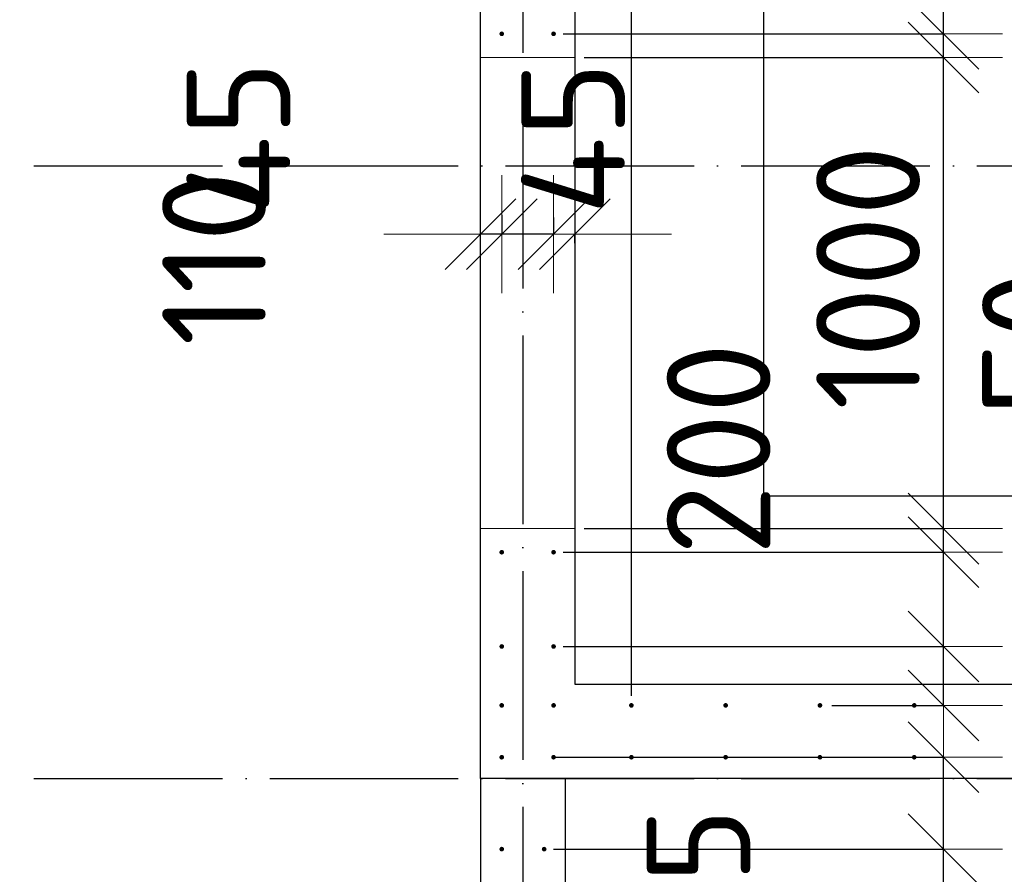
# Model space of a CAD drawing. Header units: millimetres. Extents: x 123094 to 184385, y 26948 to 48500.
# Tile 41 of 108: x 138672 to 140761, y 43697 to 45510. Entities that reach past the tile are written whole.
import ezdxf

# ---------------------------------------------------------------- set-up
doc = ezdxf.new("R2010")
doc.units = ezdxf.units.MM
doc.header["$PDMODE"] = 65
for name, pattern in [('______11', [500, 400, -50, 0, -50]), ('______2', [270, 200, -70]), ('______5', [1100, 800, -100, 100, -100])]:
    doc.linetypes.add(name, pattern=pattern)
for name, color, linetype, lineweight in [('Арм.стержн. Выпуски', 180, 'Continuous', 35), ('Размерная линия_ общее', 7, 'Continuous', 13), ('Стена_ общее', 7, 'Continuous', 35), ('Фундамент_ общее', 7, 'Continuous', 35)]:
    doc.layers.add(name, color=color, linetype=linetype, lineweight=lineweight)
doc.layers.add('Осевая линия_ общее', color=7, linetype='______5', lineweight=13, true_color=0xa0a0a0)
doc.styles.add('ISOCPEUR', font='ISOCPEUR')
doc.dimstyles.new('DIMSTYLE_3', dxfattribs={"dimtxt": 220, "dimasz": 250, "dimexe": 0, "dimexo": 0, "dimgap": 110, "dimtad": 2, "dimdec": 0, "dimrnd": 5, "dimzin": 12, "dimdsep": 46, "dimtxsty": 'ISOCPEUR', "dimblk1": 'ALL_ML_STRICH', "dimblk2": 'ALL_ML_STRICH', "dimsah": 1, "dimcen": 0, "dimclrd": 7, "dimclre": 256, "dimclrt": 7, "dimadec": 0, "dimazin": 0, "dimtfac": 1, "dimtdec": 0, "dimtix": 1, "dimtmove": 2, "dimatfit": 3, "dimfxl": 0, "dimtzin": 0, "dimlwd": 0, "dimlwe": -3, "dimarcsym": 0})
doc.dimstyles.new('DIMSTYLE_5', dxfattribs={"dimtxt": 220, "dimasz": 250, "dimexe": 0, "dimexo": 0, "dimgap": 110, "dimtad": 2, "dimdec": 0, "dimrnd": 5, "dimzin": 12, "dimdsep": 46, "dimtxsty": 'ISOCPEUR', "dimblk1": 'ALL_ML_STRICH', "dimblk2": 'ALL_ML_STRICH', "dimsah": 1, "dimcen": 0, "dimclrd": 7, "dimclre": 256, "dimclrt": 7, "dimadec": 0, "dimazin": 0, "dimtfac": 1, "dimtdec": 0, "dimtix": 1, "dimtmove": 2, "dimatfit": 3, "dimfxl": 0, "dimtvp": 1.2, "dimtzin": 0, "dimlwd": 0, "dimlwe": -3, "dimarcsym": 0})
doc.dimstyles.new('DIMSTYLE_7', dxfattribs={"dimtxt": 220, "dimasz": 250, "dimexe": 0, "dimexo": 0, "dimgap": 110, "dimtad": 0, "dimdec": 0, "dimrnd": 5, "dimzin": 12, "dimdsep": 46, "dimtxsty": 'ISOCPEUR', "dimblk1": 'ALL_ML_STRICH', "dimblk2": 'ALL_ML_STRICH', "dimsah": 1, "dimcen": 0, "dimclrd": 7, "dimclre": 256, "dimclrt": 7, "dimadec": 0, "dimazin": 0, "dimtfac": 1, "dimtdec": 0, "dimtix": 1, "dimtmove": 2, "dimatfit": 3, "dimfxl": 0, "dimtvp": 1.2, "dimtzin": 0, "dimlwd": 0, "dimlwe": -3, "dimarcsym": 0})
doc.dimstyles.new('DIMSTYLE_9', dxfattribs={"dimtxt": 220, "dimasz": 250, "dimexe": 0, "dimexo": 0, "dimgap": 110, "dimtad": 2, "dimdec": 0, "dimrnd": 5, "dimzin": 12, "dimdsep": 46, "dimtxsty": 'ISOCPEUR', "dimblk1": 'ALL_ML_STRICH', "dimblk2": 'ALL_ML_STRICH', "dimsah": 1, "dimcen": 0, "dimsd1": 1, "dimsd2": 1, "dimclrd": 7, "dimclre": 256, "dimclrt": 7, "dimadec": 0, "dimazin": 0, "dimtfac": 1, "dimtdec": 0, "dimtix": 1, "dimtmove": 2, "dimatfit": 3, "dimfxl": 0, "dimtvp": 1.2, "dimtzin": 0, "dimlwd": 0, "dimlwe": -3, "dimarcsym": 0})

# ---------------------------------------------------------------- blocks, each defined once
blk = doc.blocks.new('ALL_ML_STRICH')
at = {"color": 0, "linetype": 'ByBlock', "lineweight": -2}
for p, q in [((0, -0.5), (0, 0.5)), ((-0.3, -0.3), (0.3, 0.3)), ((-1, 0), (0.5, 0))]:
    blk.add_line(p, q, dxfattribs=at)
blk = doc.blocks.new('*D65')
at = {"layer": 'DEFPOINTS', "color": 7, "linetype": 'Continuous', "lineweight": 13, "transparency": 33554687}
for p in [(139785, 43750), (139785, 43550), (140632.1, 43550)]:
    blk.add_point(p, dxfattribs=at)
at = {"layer": 'Размерная линия_ общее', "color": 253, "linetype": 'Continuous', "lineweight": -2, "true_color": 0xa0a0a0, "transparency": 33554687}
for p, q in [((139805, 43750), (140632.1, 43750)), ((139805, 43550), (140632.1, 43550))]:
    blk.add_line(p, q, dxfattribs=at)
at = {"layer": 'Размерная линия_ общее', "color": 7, "linetype": 'Continuous', "lineweight": -2, "transparency": 33554687}
blk.add_line((140632.1, 43550), (140632.1, 43750), dxfattribs=at)
at = {"layer": 'Размерная линия_ общее', "color": 7, "linetype": 'Continuous', "lineweight": 13, "transparency": 33554687, "xscale": 250, "yscale": 250, "zscale": 250}
for p, rotation in [((140632.1, 43750), 90), ((140632.1, 43550), 270)]:
    blk.add_blockref('ALL_ML_STRICH', p, dxfattribs=dict(at, rotation=rotation))
at = {"layer": 'Размерная линия_ общее', "color": 7, "linetype": 'Continuous', "lineweight": 13, "transparency": 33554687, "insert": (141301, 43137.9), "char_height": 220, "width": 660, "attachment_point": 5, "rotation": 90, "style": 'ISOCPEUR'}
blk.add_mtext('\\A1;{200}', dxfattribs=at)
blk = doc.blocks.new('*D66')
at = {"layer": 'DEFPOINTS', "color": 7, "linetype": 'Continuous', "lineweight": 13, "transparency": 33554687}
for p in [(139785, 43945), (139785, 43750), (140632.1, 43750)]:
    blk.add_point(p, dxfattribs=at)
at = {"layer": 'Размерная линия_ общее', "color": 253, "linetype": 'Continuous', "lineweight": -2, "true_color": 0xa0a0a0, "transparency": 33554687}
for p, q in [((139805, 43945), (140632.1, 43945)), ((139805, 43750), (140632.1, 43750))]:
    blk.add_line(p, q, dxfattribs=at)
at = {"layer": 'Размерная линия_ общее', "color": 7, "linetype": 'Continuous', "lineweight": -2, "transparency": 33554687}
blk.add_line((140632.1, 43750), (140632.1, 43945), dxfattribs=at)
at = {"layer": 'Размерная линия_ общее', "color": 7, "linetype": 'Continuous', "lineweight": 13, "transparency": 33554687, "xscale": 250, "yscale": 250, "zscale": 250}
for p, rotation in [((140632.1, 43945), 90), ((140632.1, 43750), 270)]:
    blk.add_blockref('ALL_ML_STRICH', p, dxfattribs=dict(at, rotation=rotation))
at = {"layer": 'Размерная линия_ общее', "color": 7, "linetype": 'Continuous', "lineweight": 13, "transparency": 33554687, "insert": (140112.3, 43621.8), "char_height": 220, "width": 660, "attachment_point": 5, "rotation": 90, "style": 'ISOCPEUR'}
blk.add_mtext('\\A1;{195}', dxfattribs=at)
blk = doc.blocks.new('*D167')
at = {"layer": 'DEFPOINTS', "color": 7, "linetype": 'Continuous', "lineweight": 13, "transparency": 33554687}
for p in [(139805, 45110.4), (139850, 45055), (139850, 45015.7)]:
    blk.add_point(p, dxfattribs=at)
at = {"layer": 'Размерная линия_ общее', "color": 253, "linetype": 'Continuous', "lineweight": -2, "true_color": 0xa0a0a0, "transparency": 33554687}
for p, q in [((139805, 45090.4), (139805, 45055)), ((139850, 45035.7), (139850, 45055))]:
    blk.add_line(p, q, dxfattribs=at)
at = {"layer": 'Размерная линия_ общее', "color": 7, "linetype": 'Continuous', "lineweight": -2, "transparency": 33554687}
for p, q in [((139805, 45055), (139805, 45055)), ((139850, 45055), (139850, 45055))]:
    blk.add_line(p, q, dxfattribs=at)
at = {"layer": 'Размерная линия_ общее', "color": 7, "linetype": 'Continuous', "lineweight": 13, "transparency": 33554687, "xscale": 250, "yscale": 250, "zscale": 250}
for p, rotation in [((139850, 45055), 360), ((139805, 45055), 180)]:
    blk.add_blockref('ALL_ML_STRICH', p, dxfattribs=dict(at, rotation=rotation))
at = {"layer": 'Размерная линия_ общее', "color": 7, "linetype": 'Continuous', "lineweight": 13, "transparency": 33554687, "insert": (139846.4, 45258.6), "char_height": 220, "width": 440, "attachment_point": 5, "rotation": 90, "style": 'ISOCPEUR'}
blk.add_mtext('\\A1;{45}', dxfattribs=at)
blk = doc.blocks.new('*D168')
at = {"layer": 'DEFPOINTS', "color": 7, "linetype": 'Continuous', "lineweight": 13, "transparency": 33554687}
for p in [(139695, 45115.4), (139805, 45110.4), (139805, 45055)]:
    blk.add_point(p, dxfattribs=at)
at = {"layer": 'Размерная линия_ общее', "color": 253, "linetype": 'Continuous', "lineweight": -2, "true_color": 0xa0a0a0, "transparency": 33554687}
for p, q in [((139695, 45095.4), (139695, 45055)), ((139805, 45090.4), (139805, 45055))]:
    blk.add_line(p, q, dxfattribs=at)
at = {"layer": 'Размерная линия_ общее', "color": 7, "linetype": 'Continuous', "lineweight": -2, "transparency": 33554687}
blk.add_line((139805, 45055), (139695, 45055), dxfattribs=at)
at = {"layer": 'Размерная линия_ общее', "color": 7, "linetype": 'Continuous', "lineweight": 13, "transparency": 33554687, "xscale": 250, "yscale": 250, "zscale": 250}
for p, rotation in [((139805, 45055), 360), ((139695, 45055), 180)]:
    blk.add_blockref('ALL_ML_STRICH', p, dxfattribs=dict(at, rotation=rotation))
at = {"layer": 'Размерная линия_ общее', "color": 7, "linetype": 'Continuous', "lineweight": 13, "transparency": 33554687, "insert": (139084.8, 45003.6), "char_height": 220, "width": 660, "attachment_point": 5, "rotation": 90, "style": 'ISOCPEUR'}
blk.add_mtext('\\A1;{110}', dxfattribs=at)
blk = doc.blocks.new('*D169')
at = {"layer": 'DEFPOINTS', "color": 7, "linetype": 'Continuous', "lineweight": 13, "transparency": 33554687}
for p in [(139695, 45115.4), (139695, 45055), (139650, 45026.5)]:
    blk.add_point(p, dxfattribs=at)
at = {"layer": 'Размерная линия_ общее', "color": 253, "linetype": 'Continuous', "lineweight": -2, "true_color": 0xa0a0a0, "transparency": 33554687}
for p, q in [((139695, 45095.4), (139695, 45055)), ((139650, 45046.5), (139650, 45055))]:
    blk.add_line(p, q, dxfattribs=at)
at = {"layer": 'Размерная линия_ общее', "color": 7, "linetype": 'Continuous', "lineweight": -2, "transparency": 33554687}
blk.add_line((139695, 45055), (139650, 45055), dxfattribs=at)
at = {"layer": 'Размерная линия_ общее', "color": 7, "linetype": 'Continuous', "lineweight": 13, "transparency": 33554687, "xscale": 250, "yscale": 250, "zscale": 250}
for p, rotation in [((139695, 45055), 360), ((139650, 45055), 180)]:
    blk.add_blockref('ALL_ML_STRICH', p, dxfattribs=dict(at, rotation=rotation))
at = {"layer": 'Размерная линия_ общее', "color": 7, "linetype": 'Continuous', "lineweight": 13, "transparency": 33554687, "insert": (139136.6, 45260.3), "char_height": 220, "width": 440, "attachment_point": 5, "rotation": 90, "style": 'ISOCPEUR'}
blk.add_mtext('\\A1;{45}', dxfattribs=at)
blk = doc.blocks.new('*D170')
at = {"layer": 'DEFPOINTS', "color": 7, "linetype": 'Continuous', "lineweight": 13, "transparency": 33554687}
for p in [(139805, 44180), (140375, 44055), (140632.1, 44055)]:
    blk.add_point(p, dxfattribs=at)
at = {"layer": 'Размерная линия_ общее', "color": 253, "linetype": 'Continuous', "lineweight": -2, "true_color": 0xa0a0a0, "transparency": 33554687}
for p, q in [((139825, 44180), (140632.1, 44180)), ((140395, 44055), (140632.1, 44055))]:
    blk.add_line(p, q, dxfattribs=at)
at = {"layer": 'Размерная линия_ общее', "color": 7, "linetype": 'Continuous', "lineweight": -2, "transparency": 33554687}
blk.add_line((140632.1, 44055), (140632.1, 44180), dxfattribs=at)
at = {"layer": 'Размерная линия_ общее', "color": 7, "linetype": 'Continuous', "lineweight": 13, "transparency": 33554687, "xscale": 250, "yscale": 250, "zscale": 250}
for p, rotation in [((140632.1, 44055), 270), ((140632.1, 44180), 90)]:
    blk.add_blockref('ALL_ML_STRICH', p, dxfattribs=dict(at, rotation=rotation))
at = {"layer": 'Размерная линия_ общее', "color": 7, "linetype": 'Continuous', "lineweight": 13, "transparency": 33554687, "insert": (141224.7, 44562.2), "char_height": 220, "width": 660, "attachment_point": 5, "rotation": 90, "style": 'ISOCPEUR'}
blk.add_mtext('\\A1;{125}', dxfattribs=at)
blk = doc.blocks.new('*D171')
at = {"layer": 'DEFPOINTS', "color": 7, "linetype": 'Continuous', "lineweight": 13, "transparency": 33554687}
for p in [(139805, 44380), (139805, 44180), (140632.1, 44180)]:
    blk.add_point(p, dxfattribs=at)
at = {"layer": 'Размерная линия_ общее', "color": 253, "linetype": 'Continuous', "lineweight": -2, "true_color": 0xa0a0a0, "transparency": 33554687}
for p, q in [((139825, 44380), (140632.1, 44380)), ((139825, 44180), (140632.1, 44180))]:
    blk.add_line(p, q, dxfattribs=at)
at = {"layer": 'Размерная линия_ общее', "color": 7, "linetype": 'Continuous', "lineweight": -2, "transparency": 33554687}
blk.add_line((140632.1, 44180), (140632.1, 44380), dxfattribs=at)
at = {"layer": 'Размерная линия_ общее', "color": 7, "linetype": 'Continuous', "lineweight": 13, "transparency": 33554687, "xscale": 250, "yscale": 250, "zscale": 250}
for p, rotation in [((140632.1, 44380), 90), ((140632.1, 44180), 270)]:
    blk.add_blockref('ALL_ML_STRICH', p, dxfattribs=dict(at, rotation=rotation))
at = {"layer": 'Размерная линия_ общее', "color": 7, "linetype": 'Continuous', "lineweight": 13, "transparency": 33554687, "insert": (140155, 44599.1), "char_height": 220, "width": 660, "attachment_point": 5, "rotation": 90, "style": 'ISOCPEUR'}
blk.add_mtext('\\A1;{200}', dxfattribs=at)
blk = doc.blocks.new('*D172')
at = {"layer": 'DEFPOINTS', "color": 7, "linetype": 'Continuous', "lineweight": 13, "transparency": 33554687}
for p in [(139850, 44430), (139805, 44380), (140632.1, 44380)]:
    blk.add_point(p, dxfattribs=at)
at = {"layer": 'Размерная линия_ общее', "color": 253, "linetype": 'Continuous', "lineweight": -2, "true_color": 0xa0a0a0, "transparency": 33554687}
for p, q in [((139870, 44430), (140632.1, 44430)), ((139825, 44380), (140632.1, 44380))]:
    blk.add_line(p, q, dxfattribs=at)
at = {"layer": 'Размерная линия_ общее', "color": 7, "linetype": 'Continuous', "lineweight": -2, "transparency": 33554687}
blk.add_line((140632.1, 44380), (140632.1, 44430), dxfattribs=at)
at = {"layer": 'Размерная линия_ общее', "color": 7, "linetype": 'Continuous', "lineweight": 13, "transparency": 33554687, "xscale": 250, "yscale": 250, "zscale": 250}
for p, rotation in [((140632.1, 44380), 270), ((140632.1, 44430), 90)]:
    blk.add_blockref('ALL_ML_STRICH', p, dxfattribs=dict(at, rotation=rotation))
at = {"layer": 'Размерная линия_ общее', "color": 7, "linetype": 'Continuous', "lineweight": 13, "transparency": 33554687, "insert": (140824, 44823.9), "char_height": 220, "width": 440, "attachment_point": 5, "rotation": 90, "style": 'ISOCPEUR'}
blk.add_mtext('\\A1;{50}', dxfattribs=at)
blk = doc.blocks.new('*D173')
at = {"layer": 'DEFPOINTS', "color": 7, "linetype": 'Continuous', "lineweight": 13, "transparency": 33554687}
for p in [(139850, 45430), (139850, 44430), (140632.1, 44430)]:
    blk.add_point(p, dxfattribs=at)
at = {"layer": 'Размерная линия_ общее', "color": 253, "linetype": 'Continuous', "lineweight": -2, "true_color": 0xa0a0a0, "transparency": 33554687}
for p, q in [((139870, 45430), (140632.1, 45430)), ((139870, 44430), (140632.1, 44430))]:
    blk.add_line(p, q, dxfattribs=at)
at = {"layer": 'Размерная линия_ общее', "color": 7, "linetype": 'Continuous', "lineweight": -2, "transparency": 33554687}
blk.add_line((140632.1, 44430), (140632.1, 45430), dxfattribs=at)
at = {"layer": 'Размерная линия_ общее', "color": 7, "linetype": 'Continuous', "lineweight": 13, "transparency": 33554687, "xscale": 250, "yscale": 250, "zscale": 250}
for p, rotation in [((140632.1, 45430), 90), ((140632.1, 44430), 270)]:
    blk.add_blockref('ALL_ML_STRICH', p, dxfattribs=dict(at, rotation=rotation))
at = {"layer": 'Размерная линия_ общее', "color": 7, "linetype": 'Continuous', "lineweight": 13, "transparency": 33554687, "insert": (140472.1, 44963), "char_height": 220, "width": 880, "attachment_point": 5, "rotation": 90, "style": 'ISOCPEUR'}
blk.add_mtext('\\A1;{1000}', dxfattribs=at)
blk = doc.blocks.new('*D174')
at = {"layer": 'DEFPOINTS', "color": 7, "linetype": 'Continuous', "lineweight": 13, "transparency": 33554687}
for p in [(139805, 45480), (139850, 45430), (140632.1, 45430)]:
    blk.add_point(p, dxfattribs=at)
at = {"layer": 'Размерная линия_ общее', "color": 253, "linetype": 'Continuous', "lineweight": -2, "true_color": 0xa0a0a0, "transparency": 33554687}
for p, q in [((139825, 45480), (140632.1, 45480)), ((139870, 45430), (140632.1, 45430))]:
    blk.add_line(p, q, dxfattribs=at)
at = {"layer": 'Размерная линия_ общее', "color": 7, "linetype": 'Continuous', "lineweight": -2, "transparency": 33554687}
blk.add_line((140632.1, 45430), (140632.1, 45480), dxfattribs=at)
at = {"layer": 'Размерная линия_ общее', "color": 7, "linetype": 'Continuous', "lineweight": 13, "transparency": 33554687, "xscale": 250, "yscale": 250, "zscale": 250}
for p, rotation in [((140632.1, 45430), 270), ((140632.1, 45480), 90)]:
    blk.add_blockref('ALL_ML_STRICH', p, dxfattribs=dict(at, rotation=rotation))
at = {"layer": 'Размерная линия_ общее', "color": 7, "linetype": 'Continuous', "lineweight": 13, "transparency": 33554687, "insert": (141072.1, 46159), "char_height": 220, "width": 440, "attachment_point": 5, "rotation": 90, "style": 'ISOCPEUR'}
blk.add_mtext('\\A1;{50}', dxfattribs=at)
blk = doc.blocks.new('*D175')
at = {"layer": 'DEFPOINTS', "color": 7, "linetype": 'Continuous', "lineweight": 13, "transparency": 33554687}
for p in [(139805, 45680), (139805, 45480), (140632.1, 45480)]:
    blk.add_point(p, dxfattribs=at)
at = {"layer": 'Размерная линия_ общее', "color": 253, "linetype": 'Continuous', "lineweight": -2, "true_color": 0xa0a0a0, "transparency": 33554687}
for p, q in [((139825, 45680), (140632.1, 45680)), ((139825, 45480), (140632.1, 45480))]:
    blk.add_line(p, q, dxfattribs=at)
at = {"layer": 'Размерная линия_ общее', "color": 7, "linetype": 'Continuous', "lineweight": -2, "transparency": 33554687}
blk.add_line((140632.1, 45480), (140632.1, 45680), dxfattribs=at)
at = {"layer": 'Размерная линия_ общее', "color": 7, "linetype": 'Continuous', "lineweight": 13, "transparency": 33554687, "xscale": 250, "yscale": 250, "zscale": 250}
for p, rotation in [((140632.1, 45680), 90), ((140632.1, 45480), 270)]:
    blk.add_blockref('ALL_ML_STRICH', p, dxfattribs=dict(at, rotation=rotation))
at = {"layer": 'Размерная линия_ общее', "color": 7, "linetype": 'Continuous', "lineweight": 13, "transparency": 33554687, "insert": (140135.3, 45940), "char_height": 220, "width": 660, "attachment_point": 5, "rotation": 90, "style": 'ISOCPEUR'}
blk.add_mtext('\\A1;{200}', dxfattribs=at)
blk = doc.blocks.new('*D327')
at = {"layer": 'DEFPOINTS', "color": 7, "linetype": 'Continuous', "lineweight": 13, "transparency": 33554687}
for p in [(139805, 46497.3), (139805, 45895), (139970, 44055)]:
    blk.add_point(p, dxfattribs=at)
at = {"layer": 'Размерная линия_ общее', "color": 253, "linetype": 'Continuous', "lineweight": -2, "true_color": 0xa0a0a0, "transparency": 33554687}
for p, q in [((139805, 45915), (139805, 46497.3)), ((139970, 44075), (139970, 46497.3))]:
    blk.add_line(p, q, dxfattribs=at)
at = {"layer": 'Размерная линия_ общее', "color": 7, "linetype": 'Continuous', "lineweight": -2, "transparency": 33554687}
blk.add_line((139805, 46497.3), (139970, 46497.3), dxfattribs=at)
at = {"layer": 'Размерная линия_ общее', "color": 7, "linetype": 'Continuous', "lineweight": 13, "transparency": 33554687, "xscale": 250, "yscale": 250, "zscale": 250, "rotation": 180}
blk.add_blockref('ALL_ML_STRICH', (139805, 46497.3), dxfattribs=at)
at = {"layer": 'Размерная линия_ общее', "color": 7, "linetype": 'Continuous', "lineweight": 13, "transparency": 33554687, "xscale": 250, "yscale": 250, "zscale": 250}
blk.add_blockref('ALL_ML_STRICH', (139970, 46497.3), dxfattribs=at)
at = {"layer": 'Размерная линия_ общее', "color": 7, "linetype": 'Continuous', "lineweight": 13, "transparency": 33554687, "insert": (140210.8, 47038.2), "char_height": 220, "width": 660, "attachment_point": 5, "style": 'ISOCPEUR'}
blk.add_mtext('\\A1;{165}', dxfattribs=at)
blk = doc.blocks.new('*D328')
at = {"layer": 'DEFPOINTS', "color": 7, "linetype": 'Continuous', "lineweight": 13, "transparency": 33554687}
for p in [(139970, 46497.3), (139970, 44055), (141170, 44055)]:
    blk.add_point(p, dxfattribs=at)
at = {"layer": 'Размерная линия_ общее', "color": 253, "linetype": 'Continuous', "lineweight": -2, "true_color": 0xa0a0a0, "transparency": 33554687}
for p, q in [((139970, 44075), (139970, 46497.3)), ((141170, 44075), (141170, 46497.3))]:
    blk.add_line(p, q, dxfattribs=at)
at = {"layer": 'Размерная линия_ общее', "color": 7, "linetype": 'Continuous', "lineweight": -2, "transparency": 33554687}
blk.add_line((139970, 46497.3), (141170, 46497.3), dxfattribs=at)
at = {"layer": 'Размерная линия_ общее', "color": 7, "linetype": 'Continuous', "lineweight": 13, "transparency": 33554687, "xscale": 250, "yscale": 250, "zscale": 250, "rotation": 180}
blk.add_blockref('ALL_ML_STRICH', (139970, 46497.3), dxfattribs=at)
at = {"layer": 'Размерная линия_ общее', "color": 7, "linetype": 'Continuous', "lineweight": 13, "transparency": 33554687, "xscale": 250, "yscale": 250, "zscale": 250}
blk.add_blockref('ALL_ML_STRICH', (141170, 46497.3), dxfattribs=at)
at = {"layer": 'Размерная линия_ общее', "color": 7, "linetype": 'Continuous', "lineweight": 13, "transparency": 33554687, "insert": (140196, 46767.3), "char_height": 220, "width": 11, "attachment_point": 1, "line_spacing_factor": 0.60241, "style": 'ISOCPEUR'}
blk.add_mtext('6х200', dxfattribs=at)

msp = doc.modelspace()

# ---------------------------------------------------------------- hatches: boundary and pattern name
at = {"layer": 'Арм.стержн. Выпуски', "linetype": 'Continuous', "lineweight": 35, "transparency": 33554687}
for points in [[(139700, 45480), (139699.6, 45481.9), (139698.5, 45483.5), (139696.9, 45484.6), (139695, 45485), (139693.1, 45484.6), (139691.5, 45483.5), (139690.4, 45481.9), (139690, 45480), (139690.4, 45478.1), (139691.5, 45476.5), (139693.1, 45475.4), (139695, 45475), (139696.9, 45475.4), (139698.5, 45476.5), (139699.6, 45478.1)], [(139810, 45480), (139809.6, 45481.9), (139808.5, 45483.5), (139806.9, 45484.6), (139805, 45485), (139803.1, 45484.6), (139801.5, 45483.5), (139800.4, 45481.9), (139800, 45480), (139800.4, 45478.1), (139801.5, 45476.5), (139803.1, 45475.4), (139805, 45475), (139806.9, 45475.4), (139808.5, 45476.5), (139809.6, 45478.1)], [(139700, 44380), (139699.6, 44381.9), (139698.5, 44383.5), (139696.9, 44384.6), (139695, 44385), (139693.1, 44384.6), (139691.5, 44383.5), (139690.4, 44381.9), (139690, 44380), (139690.4, 44378.1), (139691.5, 44376.5), (139693.1, 44375.4), (139695, 44375), (139696.9, 44375.4), (139698.5, 44376.5), (139699.6, 44378.1)], [(139810, 44380), (139809.6, 44381.9), (139808.5, 44383.5), (139806.9, 44384.6), (139805, 44385), (139803.1, 44384.6), (139801.5, 44383.5), (139800.4, 44381.9), (139800, 44380), (139800.4, 44378.1), (139801.5, 44376.5), (139803.1, 44375.4), (139805, 44375), (139806.9, 44375.4), (139808.5, 44376.5), (139809.6, 44378.1)], [(139700, 44180), (139699.6, 44181.9), (139698.5, 44183.5), (139696.9, 44184.6), (139695, 44185), (139693.1, 44184.6), (139691.5, 44183.5), (139690.4, 44181.9), (139690, 44180), (139690.4, 44178.1), (139691.5, 44176.5), (139693.1, 44175.4), (139695, 44175), (139696.9, 44175.4), (139698.5, 44176.5), (139699.6, 44178.1)], [(139810, 44180), (139809.6, 44181.9), (139808.5, 44183.5), (139806.9, 44184.6), (139805, 44185), (139803.1, 44184.6), (139801.5, 44183.5), (139800.4, 44181.9), (139800, 44180), (139800.4, 44178.1), (139801.5, 44176.5), (139803.1, 44175.4), (139805, 44175), (139806.9, 44175.4), (139808.5, 44176.5), (139809.6, 44178.1)], [(139700, 44055), (139699.6, 44056.9), (139698.5, 44058.5), (139696.9, 44059.6), (139695, 44060), (139693.1, 44059.6), (139691.5, 44058.5), (139690.4, 44056.9), (139690, 44055), (139690.4, 44053.1), (139691.5, 44051.5), (139693.1, 44050.4), (139695, 44050), (139696.9, 44050.4), (139698.5, 44051.5), (139699.6, 44053.1)], [(139810, 44055), (139809.6, 44056.9), (139808.5, 44058.5), (139806.9, 44059.6), (139805, 44060), (139803.1, 44059.6), (139801.5, 44058.5), (139800.4, 44056.9), (139800, 44055), (139800.4, 44053.1), (139801.5, 44051.5), (139803.1, 44050.4), (139805, 44050), (139806.9, 44050.4), (139808.5, 44051.5), (139809.6, 44053.1)], [(139975, 44055), (139974.6, 44056.9), (139973.5, 44058.5), (139971.9, 44059.6), (139970, 44060), (139968.1, 44059.6), (139966.5, 44058.5), (139965.4, 44056.9), (139965, 44055), (139965.4, 44053.1), (139966.5, 44051.5), (139968.1, 44050.4), (139970, 44050), (139971.9, 44050.4), (139973.5, 44051.5), (139974.6, 44053.1)], [(140175, 44055), (140174.6, 44056.9), (140173.5, 44058.5), (140171.9, 44059.6), (140170, 44060), (140168.1, 44059.6), (140166.5, 44058.5), (140165.4, 44056.9), (140165, 44055), (140165.4, 44053.1), (140166.5, 44051.5), (140168.1, 44050.4), (140170, 44050), (140171.9, 44050.4), (140173.5, 44051.5), (140174.6, 44053.1)], [(140375, 44055), (140374.6, 44056.9), (140373.5, 44058.5), (140371.9, 44059.6), (140370, 44060), (140368.1, 44059.6), (140366.5, 44058.5), (140365.4, 44056.9), (140365, 44055), (140365.4, 44053.1), (140366.5, 44051.5), (140368.1, 44050.4), (140370, 44050), (140371.9, 44050.4), (140373.5, 44051.5), (140374.6, 44053.1)], [(140575, 44055), (140574.6, 44056.9), (140573.5, 44058.5), (140571.9, 44059.6), (140570, 44060), (140568.1, 44059.6), (140566.5, 44058.5), (140565.4, 44056.9), (140565, 44055), (140565.4, 44053.1), (140566.5, 44051.5), (140568.1, 44050.4), (140570, 44050), (140571.9, 44050.4), (140573.5, 44051.5), (140574.6, 44053.1)], [(139700, 43945), (139699.6, 43946.9), (139698.5, 43948.5), (139696.9, 43949.6), (139695, 43950), (139693.1, 43949.6), (139691.5, 43948.5), (139690.4, 43946.9), (139690, 43945), (139690.4, 43943.1), (139691.5, 43941.5), (139693.1, 43940.4), (139695, 43940), (139696.9, 43940.4), (139698.5, 43941.5), (139699.6, 43943.1)], [(139810, 43945), (139809.6, 43946.9), (139808.5, 43948.5), (139806.9, 43949.6), (139805, 43950), (139803.1, 43949.6), (139801.5, 43948.5), (139800.4, 43946.9), (139800, 43945), (139800.4, 43943.1), (139801.5, 43941.5), (139803.1, 43940.4), (139805, 43940), (139806.9, 43940.4), (139808.5, 43941.5), (139809.6, 43943.1)], [(139975, 43945), (139974.6, 43946.9), (139973.5, 43948.5), (139971.9, 43949.6), (139970, 43950), (139968.1, 43949.6), (139966.5, 43948.5), (139965.4, 43946.9), (139965, 43945), (139965.4, 43943.1), (139966.5, 43941.5), (139968.1, 43940.4), (139970, 43940), (139971.9, 43940.4), (139973.5, 43941.5), (139974.6, 43943.1)], [(140175, 43945), (140174.6, 43946.9), (140173.5, 43948.5), (140171.9, 43949.6), (140170, 43950), (140168.1, 43949.6), (140166.5, 43948.5), (140165.4, 43946.9), (140165, 43945), (140165.4, 43943.1), (140166.5, 43941.5), (140168.1, 43940.4), (140170, 43940), (140171.9, 43940.4), (140173.5, 43941.5), (140174.6, 43943.1)], [(140375, 43945), (140374.6, 43946.9), (140373.5, 43948.5), (140371.9, 43949.6), (140370, 43950), (140368.1, 43949.6), (140366.5, 43948.5), (140365.4, 43946.9), (140365, 43945), (140365.4, 43943.1), (140366.5, 43941.5), (140368.1, 43940.4), (140370, 43940), (140371.9, 43940.4), (140373.5, 43941.5), (140374.6, 43943.1)], [(140575, 43945), (140574.6, 43946.9), (140573.5, 43948.5), (140571.9, 43949.6), (140570, 43950), (140568.1, 43949.6), (140566.5, 43948.5), (140565.4, 43946.9), (140565, 43945), (140565.4, 43943.1), (140566.5, 43941.5), (140568.1, 43940.4), (140570, 43940), (140571.9, 43940.4), (140573.5, 43941.5), (140574.6, 43943.1)], [(139700, 43750), (139699.6, 43751.9), (139698.5, 43753.5), (139696.9, 43754.6), (139695, 43755), (139693.1, 43754.6), (139691.5, 43753.5), (139690.4, 43751.9), (139690, 43750), (139690.4, 43748.1), (139691.5, 43746.5), (139693.1, 43745.4), (139695, 43745), (139696.9, 43745.4), (139698.5, 43746.5), (139699.6, 43748.1)], [(139790, 43750), (139789.6, 43751.9), (139788.5, 43753.5), (139786.9, 43754.6), (139785, 43755), (139783.1, 43754.6), (139781.5, 43753.5), (139780.4, 43751.9), (139780, 43750), (139780.4, 43748.1), (139781.5, 43746.5), (139783.1, 43745.4), (139785, 43745), (139786.9, 43745.4), (139788.5, 43746.5), (139789.6, 43748.1)]]:
    msp.add_hatch(color=4, dxfattribs=at).paths.add_polyline_path(points)

# ---------------------------------------------------------------- linework, layer by layer
at = {"layer": 'Осевая линия_ общее', "color": 253, "linetype": '______11', "lineweight": -3, "true_color": 0xa0a0a0, "transparency": 33554687}
for p, q in [((139740, 46340), (139740, 27662.1)), ((125200, 45200), (169325.4, 45200)), ((125200, 43900), (169325.4, 43900))]:
    msp.add_line(p, q, dxfattribs=at)
at = {"layer": 'Стена_ общее', "color": 7, "linetype": 'Continuous', "lineweight": 25, "transparency": 33554687}
for p, q in [((139850, 45940), (139850, 44100)), ((139850, 45940), (139850, 44100)), ((139650, 44100), (139650, 45740)), ((139650, 44100), (139650, 45740)), ((139650, 43900), (139650, 44100)), ((139650, 43900), (139650, 44100)), ((139850, 44100), (152830, 44100)), ((139850, 44100), (152830, 44100)), ((139650, 43900), (139650, 43400)), ((146240, 43900), (139650, 43900)), ((139650, 43900), (139650, 43400)), ((146240, 43900), (139650, 43900)), ((139830, 43400), (139830, 43900)), ((139830, 43400), (139830, 43900))]:
    msp.add_line(p, q, dxfattribs=at)
at = {"layer": 'Стена_ общее', "color": 253, "linetype": '______2', "lineweight": 18, "true_color": 0xababab, "transparency": 33554687}
for p, q in [((139850, 45430), (139650, 45430)), ((139850, 45430), (139650, 45430)), ((139650, 44430), (139850, 44430)), ((139650, 44430), (139850, 44430))]:
    msp.add_line(p, q, dxfattribs=at)
at = {"layer": 'Фундамент_ общее', "color": 7, "lineweight": 25, "transparency": 33554687}
for p, q in [((140250, 46340), (140250, 44500)), ((140250, 44500), (152430, 44500))]:
    msp.add_line(p, q, dxfattribs=at)
at = {"layer": 'Фундамент_ общее', "color": 7, "linetype": 'Continuous', "lineweight": 25, "transparency": 33554687}
for p, q in [((140250, 46340), (140250, 44500)), ((140250, 44500), (152430, 44500))]:
    msp.add_line(p, q, dxfattribs=at)

# ---------------------------------------------------------------- dimensions: what is measured, and where the dimension line sits
at = {"layer": 'Размерная линия_ общее', "color": 7, "linetype": 'Continuous', "lineweight": 13, "transparency": 33554687}
dim = msp.add_linear_dim(base=(139970, 46497.3), p1=(139805, 45915), p2=(139970, 44075), dimstyle='DIMSTYLE_5', override={"dimpost": '<>', "dimclrd": 7, "dimclre": 253, "dimclrt": 7, "dimlwd": 0, "dimlwe": 65533}, dxfattribs=at)
dim.commit()
dim.dimension.update_dxf_attribs({"geometry": '*D327', "text_midpoint": (140210.8, 47038.2), "dimtype": 160})
dim = msp.add_linear_dim(base=(141170, 46497.3), p1=(139970, 44075), p2=(141170, 44075), text='6х200', dimstyle='DIMSTYLE_3', override={"dimpost": '<>', "dimclrd": 7, "dimclre": 253, "dimclrt": 7, "dimlwd": 0, "dimlwe": 65533}, dxfattribs=at)
dim.commit()
dim.dimension.update_dxf_attribs({"geometry": '*D328', "text_midpoint": (140570, 46607.3), "dimtype": 160})
for base, p1, p2, angle, dimstyle, picture, middle in [((140632.1, 45480), (139870, 45430), (139825, 45480), 90, 'DIMSTYLE_7', '*D174', (141072.1, 46159)), ((140632.1, 45680), (139825, 45480), (139825, 45680), 90, 'DIMSTYLE_5', '*D175', (140135.3, 45940)), ((140632.1, 45430), (139870, 44430), (139870, 45430), 90, 'DIMSTYLE_3', '*D173', (140472.1, 44963)), ((139650, 45055), (139695, 45095.4), (139650, 45046.5), 180, 'DIMSTYLE_5', '*D169', (139136.6, 45260.3)), ((139805, 45055), (139850, 45035.7), (139805, 45090.4), 180, 'DIMSTYLE_9', '*D167', (139846.4, 45258.6)), ((139695, 45055), (139805, 45090.4), (139695, 45095.4), 180, 'DIMSTYLE_5', '*D168', (139084.8, 45003.6)), ((140632.1, 44430), (139825, 44380), (139870, 44430), 90, 'DIMSTYLE_7', '*D172', (140824, 44823.9)), ((140632.1, 44380), (139825, 44180), (139825, 44380), 90, 'DIMSTYLE_5', '*D171', (140155, 44599.1)), ((140632.1, 44180), (140395, 44055), (139825, 44180), 90, 'DIMSTYLE_7', '*D170', (141224.7, 44562.2)), ((140632.1, 43945), (139805, 43750), (139805, 43945), 90, 'DIMSTYLE_5', '*D66', (140112.3, 43621.8)), ((140632.1, 43750), (139805, 43550), (139805, 43750), 90, 'DIMSTYLE_7', '*D65', (141301, 43137.9))]:
    dim = msp.add_linear_dim(base=base, p1=p1, p2=p2, angle=angle, dimstyle=dimstyle, override={"dimpost": '<>', "dimclrd": 7, "dimclre": 253, "dimclrt": 7, "dimlwd": 0, "dimlwe": 65533}, dxfattribs=at)
    dim.commit()
    dim.dimension.update_dxf_attribs({"geometry": picture, "text_midpoint": middle, "dimtype": 160})

doc.saveas('drawing.dxf')
